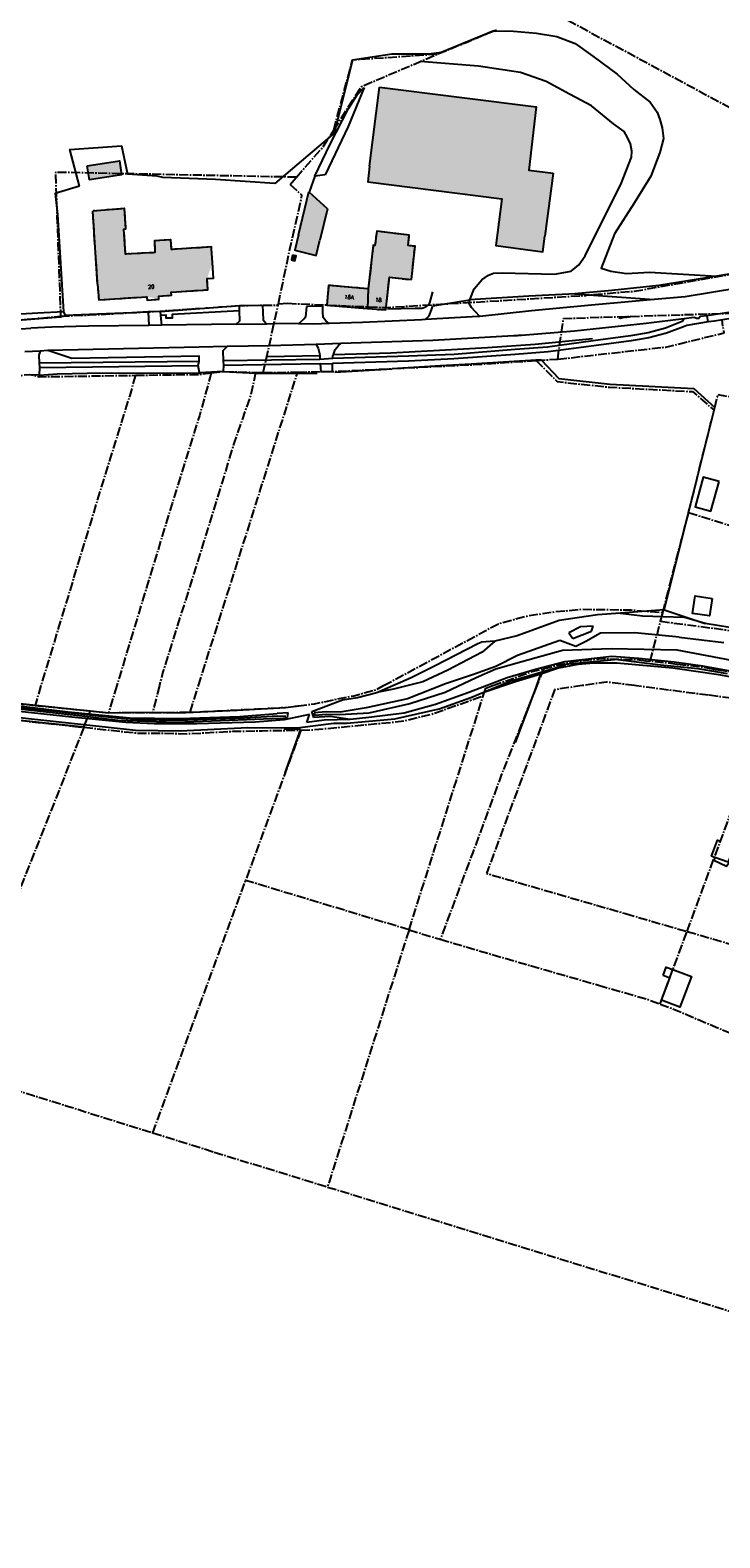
# Model space of a CAD drawing. Header units: metres. Extents: x 189938 to 192675, y 307646 to 311153.
# Tile 83 of 100: x 191562 to 191781, y 309230 to 309708. Entities that reach past the tile are written whole.
import ezdxf

# ---------------------------------------------------------------- set-up
doc = ezdxf.new("R2010")
doc.units = ezdxf.units.M
doc.linetypes.add('1-200 CENTER', pattern=[4.28625, 2.8575, -0.47625, 0.47625, -0.47625])
for name, color, linetype in [('PH-BEST-BEBOUWING', 1, 'Continuous'), ('PH-BEST-BEBOUWING-ARCERING', 253, 'Continuous'), ('PH-BEST-HUISNUMMERS', 7, 'Continuous'), ('PH-BEST-KADASTRALE-GRENS', 240, '1-200 CENTER'), ('PH-BEST-KANTVERHARDING', 252, 'Continuous'), ('PH-BEST-STAATNAAM', 7, 'Continuous'), ('PH-OPBREEK-HALFVERHARDING', 252, 'Continuous')]:
    doc.layers.add(name, color=color, linetype=linetype)
doc.styles.add('ROMANS', font='romans.shx')

msp = doc.modelspace()

# ---------------------------------------------------------------- hatches: boundary and pattern name
at = {"layer": 'PH-BEST-BEBOUWING-ARCERING'}
h = msp.add_hatch(color=256, dxfattribs=at)
h.dxf.hatch_style = 1
h.paths.add_polyline_path([(191711.499, 309654.455), (191709.637, 309639.595), (191724.533, 309637.648), (191725.18, 309642.606), (191727.785, 309662.572), (191720.081, 309663.51), (191722.425, 309683.614), (191672.71, 309689.826), (191669.571, 309664.748), (191668.95, 309659.787)])
h = msp.add_hatch(color=256, dxfattribs=at)
h.dxf.hatch_style = 1
h.paths.add_polyline_path([(191590.223, 309666.507), (191580.022, 309664.879), (191580.728, 309660.457), (191590.929, 309662.085)])
h = msp.add_hatch(color=256, dxfattribs=at)
h.dxf.hatch_style = 1
h.paths.add_polyline_path([(191656.196, 309651.227), (191650.309, 309656.617), (191646.994, 309642.989), (191645.812, 309638.131), (191652.611, 309636.478), (191653.792, 309641.336)])
h = msp.add_hatch(color=256, dxfattribs=at)
h.dxf.hatch_style = 1
h.paths.add_polyline_path([(191606.781, 309638.366), (191606.549, 309641.416), (191601.385, 309641.088), (191601.43, 309637.351), (191592.163, 309636.899), (191591.617, 309644.852), (191592.3, 309644.94), (191591.815, 309651.315), (191581.757, 309650.557), (191583.311, 309627.352), (191583.645, 309622.364), (191598.901, 309623.387), (191602.741, 309622.559), (191602.673, 309623.56), (191606.733, 309623.833), (191606.667, 309624.803), (191618.266, 309625.573), (191618.03, 309629.125), (191619.724, 309634.248), (191619.445, 309638.434), (191619.392, 309639.149)])
h = msp.add_hatch(color=256, dxfattribs=at)
h.dxf.hatch_style = 1
h.paths.add_polyline_path([(191675.88, 309629.539), (191682.858, 309628.781), (191683.963, 309639.376), (191681.75, 309639.593), (191682.136, 309642.927), (191671.876, 309644.115), (191671.238, 309639.66), (191670.742, 309639.674), (191669.137, 309625.836), (191668.869, 309619.642), (191674.724, 309619.159)])
h = msp.add_hatch(color=256, dxfattribs=at)
h.dxf.hatch_style = 1
h.paths.add_polyline_path([(191646.243, 309636.328), (191645.152, 309636.599), (191644.764, 309635.039), (191645.855, 309634.768)])
h = msp.add_hatch(color=256, dxfattribs=at)
h.dxf.hatch_style = 1
h.paths.add_polyline_path([(191669.137, 309625.836), (191661.505, 309626.533), (191656.571, 309626.983), (191655.999, 309620.704), (191668.869, 309619.642)])
at = {"layer": 'PH-OPBREEK-HALFVERHARDING'}
h = msp.add_hatch(dxfattribs=at)
h.set_pattern_fill('AR-CONC', color=256, scale=0.0025)
h.set_pattern_definition([(50, (190983.91485, 307878.36055), (0.45546167, -0.03984771), [0.047625, -0.523875]), (355, (190983.91485, 307878.36055), (-0.08810855, 0.47764211), [0.0381, -0.41910146]), (100.451445, (190983.9528, 307878.35723), (0.36735312, 0.43779438), [0.04047502, -0.44522561]), (46.1842, (190983.91485, 307878.48755), (0.6776976, -0.10510582), [0.0714375, -0.7858125]), (96.635558, (190983.9713, 307878.4788), (0.59351034, 0.6185653), [0.06071256, -0.66783902]), (351.18415, (190983.91485, 307878.48755), (0.59351034, 0.6185653), [0.05714992, -0.62864933]), (21, (190983.97835, 307878.4558), (0.37903598, -0.255662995), [0.047625, -0.523875]), (326, (190983.97835, 307878.4558), (0.15450507, 0.46046992), [0.0381, -0.4191]), (71.451445, (190984.00993, 307878.4345), (0.53354105, 0.20480692), [0.04047502, -0.44522484]), (37.5, (190983.91485, 307878.36055), (0.007721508, 0.211387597), [0, -0.41402, 0, -0.42545, 0, -0.4206875]), (7.5, (190983.91485, 307878.36055), (0.167049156, 0.250451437), [0, -0.24257, 0, -0.404495, 0, -0.1603375]), (327.5, (190983.77324, 307878.36055), (0.338976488, -0.01432186), [0, -0.15875, 0, -0.4953, 0, -0.657225]), (317.5, (190983.70974, 307878.36055), (0.370322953, 0.06356623), [0, -0.206375, 0, -0.32893, 0, -0.466725])])
edge = h.paths.add_edge_path()
edge.add_line((191496.165, 309306.582), (191494.837, 309304.83))
edge.add_line((191494.837, 309304.83), (191500.908, 309300.229))
edge.add_line((191500.908, 309300.229), (191506.868, 309295.289))
edge.add_line((191506.868, 309295.289), (191512.558, 309290.029))
edge.add_line((191512.558, 309290.029), (191518.603, 309283.962))
edge.add_line((191518.603, 309283.962), (191523.12, 309279.205))
edge.add_line((191523.12, 309279.205), (191525.281, 309276.635))
edge.add_line((191525.281, 309276.635), (191530.765, 309270.327))
edge.add_line((191530.765, 309270.327), (191532.93, 309267.632))
edge.add_line((191532.93, 309267.632), (191535.724, 309264.242))
edge.add_line((191535.724, 309264.242), (191537.549, 309261.428))
edge.add_line((191537.549, 309261.428), (191540.038, 309257.553))
edge.add_line((191540.038, 309257.553), (191542.62, 309252.15))
edge.add_line((191542.62, 309252.15), (191546.331, 309242.745))
edge.add_line((191546.331, 309242.745), (191550.709, 309231.693))
edge.add_line((191550.709, 309231.693), (191555, 309223.663))
edge.add_line((191555, 309223.663), (191561.126, 309215.46))
edge.add_line((191561.126, 309215.46), (191570.549, 309203.772))
edge.add_line((191570.549, 309203.772), (191575.759, 309197.873))
edge.add_line((191575.759, 309197.873), (191583.056, 309189.991))
edge.add_line((191583.056, 309189.991), (191588.738, 309184.144))
edge.add_line((191588.738, 309184.144), (191596.833, 309176.977))
edge.add_line((191596.833, 309176.977), (191604.477, 309170.38))
edge.add_line((191604.477, 309170.38), (191609.719, 309166.306))
edge.add_line((191609.719, 309166.306), (191616.353, 309161.659))
edge.add_line((191616.353, 309161.659), (191622.396, 309158.023))
edge.add_line((191622.396, 309158.023), (191627.5, 309154.942))
edge.add_line((191627.5, 309154.942), (191637.145, 309148.394))
edge.add_line((191637.145, 309148.394), (191640.767, 309145.914))
edge.add_line((191640.767, 309145.914), (191646.656, 309141.466))
edge.add_line((191646.656, 309141.466), (191649.139, 309139.574))
edge.add_line((191649.139, 309139.574), (191654.557, 309135.34))
edge.add_line((191654.557, 309135.34), (191657.798, 309132.495))
edge.add_line((191657.798, 309132.495), (191661.881, 309129.005))
edge.add_line((191661.881, 309129.005), (191668.746, 309123.319))
edge.add_line((191668.746, 309123.319), (191671.77, 309121.214))
edge.add_line((191671.77, 309121.214), (191673.98, 309119.645))
edge.add_line((191673.98, 309119.645), (191675.464, 309122.818))
edge.add_line((191675.464, 309122.818), (191673.152, 309123.705))
edge.add_line((191673.152, 309123.705), (191670.702, 309125.302))
edge.add_line((191670.702, 309125.302), (191663.035, 309131.199))
edge.add_line((191663.035, 309131.199), (191659.526, 309134.207))
edge.add_line((191659.526, 309134.207), (191655.737, 309137.429))
edge.add_line((191655.737, 309137.429), (191650.52, 309141.694))
edge.add_line((191650.52, 309141.694), (191647.423, 309144.047))
edge.add_line((191647.423, 309144.047), (191643.04, 309147.297))
edge.add_line((191643.04, 309147.297), (191637.834, 309151.119))
edge.add_line((191637.834, 309151.119), (191629.015, 309157.031))
edge.add_line((191629.015, 309157.031), (191623.481, 309160.352))
edge.add_line((191623.481, 309160.352), (191618.571, 309163.465))
edge.add_line((191618.571, 309163.465), (191610.484, 309168.791))
edge.add_line((191610.484, 309168.791), (191606.073, 309172.074))
edge.add_line((191606.073, 309172.074), (191597.997, 309179.085))
edge.add_line((191597.997, 309179.085), (191591.377, 309185.108))
edge.add_line((191591.377, 309185.108), (191588.287, 309188.232))
edge.add_arc((191850.924, 309447.13), 368.79, 217.08353, 224.58918, ccw=False)
edge.add_line((191556.719, 309224.757), (191552.834, 309232.097))
edge.add_line((191552.834, 309232.097), (191547.857, 309244.32))
edge.add_line((191547.857, 309244.32), (191544.362, 309252.993))
edge.add_line((191544.362, 309252.993), (191541.418, 309259.01))
edge.add_line((191541.418, 309259.01), (191539.343, 309262.365))
edge.add_line((191539.343, 309262.365), (191536.582, 309266.371))
edge.add_line((191536.582, 309266.371), (191534.872, 309268.561))
edge.add_line((191534.872, 309268.561), (191531.482, 309272.562))
edge.add_line((191531.482, 309272.562), (191527.139, 309277.777))
edge.add_line((191527.139, 309277.777), (191524.198, 309281.17))
edge.add_line((191524.198, 309281.17), (191518.055, 309287.803))
edge.add_line((191518.055, 309287.803), (191513.181, 309292.595))
edge.add_line((191513.181, 309292.595), (191508.298, 309296.942))
edge.add_line((191508.298, 309296.942), (191501.453, 309302.606))
edge.add_line((191501.453, 309302.606), (191496.165, 309306.582))

# ---------------------------------------------------------------- linework, layer by layer
at = {"layer": 'PH-BEST-BEBOUWING'}
for p, q in [((191669.571, 309664.748), (191672.71, 309689.826)), ((191727.785, 309662.572), (191725.18, 309642.606)), ((191646.994, 309642.989), (191650.309, 309656.617)), ((191656.196, 309651.227), (191650.405, 309656.529)), ((191656.196, 309651.227), (191653.792, 309641.336)), ((191583.311, 309627.352), (191581.757, 309650.557)), ((191619.724, 309634.248), (191619.445, 309638.434)), ((191669.137, 309625.836), (191661.505, 309626.533)), ((191669.137, 309625.836), (191668.869, 309619.642))]:
    msp.add_line(p, q, dxfattribs=at)
for points in [[(191672.71, 309689.826), (191722.425, 309683.614), (191720.081, 309663.51), (191727.785, 309662.572)], [(191580.022, 309664.879), (191590.223, 309666.507), (191590.929, 309662.085), (191580.728, 309660.457), (191580.022, 309664.879)], [(191669.571, 309664.748), (191668.95, 309659.787), (191711.499, 309654.455), (191709.637, 309639.595), (191724.533, 309637.648), (191725.18, 309642.606)], [(191619.445, 309638.434), (191619.392, 309639.149), (191606.781, 309638.366), (191606.549, 309641.416), (191601.385, 309641.088), (191601.43, 309637.351), (191592.163, 309636.899), (191591.617, 309644.852), (191592.3, 309644.94), (191591.815, 309651.315), (191581.757, 309650.557)], [(191646.994, 309642.989), (191645.812, 309638.131), (191652.611, 309636.478), (191653.792, 309641.336)], [(191682.858, 309628.781), (191683.963, 309639.376), (191681.75, 309639.593), (191682.136, 309642.927), (191671.876, 309644.115), (191671.238, 309639.66), (191670.742, 309639.674), (191669.137, 309625.836)], [(191583.311, 309627.352), (191583.645, 309622.364), (191598.901, 309623.387), (191598.973, 309622.306), (191602.741, 309622.559), (191602.673, 309623.56), (191606.733, 309623.833), (191606.667, 309624.803), (191618.266, 309625.573), (191618.03, 309629.125), (191620.056, 309629.259), (191619.724, 309634.248)], [(191645.152, 309636.599), (191644.764, 309635.039), (191645.855, 309634.768), (191646.243, 309636.328), (191645.152, 309636.599)], [(191668.869, 309619.642), (191674.724, 309619.159), (191675.88, 309629.539), (191682.858, 309628.781)], [(191661.505, 309626.533), (191656.571, 309626.983), (191655.999, 309620.704), (191668.869, 309619.642)], [(191780.388, 309564.782), (191775.388, 309566.146), (191772.829, 309556.761), (191777.828, 309555.397), (191780.388, 309564.782)], [(191778.207, 309527.64), (191777.348, 309522.093), (191771.958, 309522.928), (191772.817, 309528.474), (191778.207, 309527.64)]]:
    msp.add_lwpolyline(points, dxfattribs=at)
at = {"layer": 'PH-BEST-KADASTRALE-GRENS'}
for p, q in [((191644.343, 309659.007), (191646.338, 309661.271)), ((191644.343, 309659.007), (191648.12, 309655.549)), ((191583.311, 309627.352), (191581.757, 309650.557)), ((191619.724, 309634.248), (191619.445, 309638.434)), ((191669.137, 309625.836), (191661.505, 309626.533)), ((191635.857, 309599.291), (191640.54, 309620.75)), ((191640.54, 309620.75), (191640.621, 309621.124)), ((191640.621, 309621.124), (191643.482, 309621.292)), ((191615.276, 309500), (191646.765, 309599.483)), ((191633.4, 309599.364), (191635.857, 309599.291)), ((191635.857, 309599.291), (191646.765, 309599.483)), ((191779.966, 309592.364), (191783.891, 309591.683)), ((191773.094, 309564.435), (191778.813, 309587.368)), ((191778.813, 309587.368), (191779.026, 309588.224)), ((191770.716, 309554.898), (191772.683, 309562.785)), ((191772.683, 309562.785), (191773.094, 309564.435)), ((191770.716, 309554.898), (191801.713, 309545.226)), ((191761.842, 309520.422), (191762.431, 309522.709)), ((191762.431, 309522.709), (191762.564, 309523.227)), ((191758.579, 309507.752), (191761.842, 309520.422)), ((191757.25, 309507.908), (191758.579, 309507.752)), ((191767.078, 309506.758), (191758.579, 309507.752)), ((191724.662, 309505.341), (191722.547, 309500)), ((191778.447, 309505.242), (191780.126, 309505.018)), ((191565.345, 309500), (191563.449, 309493.733)), ((191589.375, 309500), (191586.778, 309491.412)), ((191602.9, 309500), (191600.72, 309491.489)), ((191612.606, 309491.565), (191615.276, 309500)), ((191705.611, 309496.8), (191706.371, 309499.198)), ((191706.371, 309499.198), (191708.603, 309500)), ((191754.217, 309499.914), (191753.554, 309500)), ((191777.062, 309496.95), (191754.217, 309499.914)), ((191682.066, 309422.535), (191705.611, 309496.8)), ((191770.232, 309422.034), (191797.056, 309494.357)), ((191578.95, 309486.78), (191581.009, 309491.986)), ((191581.009, 309491.986), (191586.778, 309491.412)), ((191586.778, 309491.412), (191600.72, 309491.489)), ((191647.759, 309485.908), (191630.24, 309438.221)), ((191600.822, 309358.138), (191630.24, 309438.221)), ((191682.066, 309422.535), (191630.24, 309438.221)), ((191729.184, 309433.916), (191750.756, 309427.672)), ((191750.756, 309427.672), (191770.232, 309422.034)), ((191682.066, 309422.535), (191656.203, 309340.961)), ((191682.066, 309422.535), (191691.961, 309419.54)), ((191761.692, 309399.005), (191770.232, 309422.034)), ((191770.232, 309422.034), (191805.52, 309411.819)), ((191600.822, 309358.138), (191620.273, 309352.05)), ((191620.273, 309352.05), (191656.203, 309340.961)), ((191656.203, 309340.961), (191822.573, 309289.614))]:
    msp.add_line(p, q, dxfattribs=at)
at = {"layer": 'PH-BEST-KADASTRALE-GRENS', "flags": 128}
for points in [[(191724.891, 309715.143), (191785.06, 309682.699), (191788.716, 309680.669)], [(191691.3, 309700.387), (191692.25, 309700.79), (191700.135, 309704.046), (191709.248, 309707.809), (191710.107, 309708.212)], [(191658.216, 309676.257), (191664.175, 309698.527), (191691.3, 309700.387)], [(191658.216, 309676.257), (191667, 309690.089), (191691.3, 309700.387)], [(191646.338, 309661.271), (191654.789, 309670.86), (191658.216, 309676.257)], [(191646.338, 309661.271), (191569.908, 309662.826), (191570.172, 309656.031), (191571.567, 309617.159)], [(191619.445, 309638.434), (191619.392, 309639.149), (191606.781, 309638.366), (191606.549, 309641.416), (191601.385, 309641.088), (191601.43, 309637.351), (191592.163, 309636.899), (191591.617, 309644.852), (191592.3, 309644.94), (191591.815, 309651.315), (191581.757, 309650.557)], [(191640.621, 309621.124), (191644.303, 309638.498), (191648.12, 309655.549)], [(191682.858, 309628.781), (191683.963, 309639.376), (191681.75, 309639.593), (191682.136, 309642.927), (191671.876, 309644.115), (191671.238, 309639.66), (191670.742, 309639.674), (191669.137, 309625.836)], [(191583.311, 309627.352), (191583.645, 309622.364), (191598.901, 309623.387), (191598.973, 309622.306), (191602.741, 309622.559), (191602.673, 309623.56), (191606.733, 309623.833), (191606.667, 309624.803), (191618.266, 309625.573), (191618.03, 309629.125), (191620.056, 309629.259), (191619.724, 309634.248)], [(191645.152, 309636.599), (191644.764, 309635.039), (191645.855, 309634.768), (191646.243, 309636.328), (191645.152, 309636.599)], [(191798.484, 309632.629), (191798.237, 309632.57), (191781.922, 309630.045), (191768.768, 309627.716), (191753.536, 309625.022), (191738.242, 309623.795)], [(191668.869, 309619.642), (191674.724, 309619.159), (191675.88, 309629.539), (191682.858, 309628.781)], [(191643.482, 309621.292), (191674.446, 309619.936), (191738.242, 309623.795)], [(191661.505, 309626.533), (191656.571, 309626.983), (191655.999, 309620.704), (191668.869, 309619.642)], [(191571.567, 309617.159), (191573.03, 309617.288), (191580.774, 309617.59), (191599.309, 309618.57), (191628.322, 309620.544), (191640.54, 309620.75)], [(191729.223, 309603.604), (191731.064, 309616.487), (191789.266, 309618.299)], [(191535.37, 309614.122), (191537.091, 309614.114), (191571.567, 309617.159)], [(191729.223, 309603.604), (191730.241, 309603.672), (191763.541, 309607.418), (191781.977, 309611.887), (191781.34, 309616.005)], [(191646.765, 309599.483), (191658.896, 309599.697), (191702.494, 309601.821), (191722.387, 309603.148)], [(191722.387, 309603.148), (191723.712, 309603.236), (191729.223, 309603.604)], [(191722.387, 309603.148), (191729.069, 309596.438), (191745.737, 309594.67), (191771.95, 309593.271), (191778.813, 309587.368)], [(191455.925, 309562.51), (191462.339, 309567.063), (191480.45, 309577.3), (191503.796, 309586.623), (191519.159, 309591.793), (191542.881, 309596.43), (191561.682, 309598.75), (191564.8, 309597.98), (191595.283, 309598.44)], [(191595.283, 309598.44), (191593.509, 309592.043), (191584.935, 309564.519), (191573.811, 309527.986), (191565.345, 309500)], [(191619.368, 309599.209), (191615.581, 309585.568), (191606.929, 309557.789), (191595.512, 309520.289), (191589.375, 309500)], [(191595.283, 309598.44), (191596.325, 309598.456), (191596.846, 309598.464), (191597.368, 309598.472), (191598.411, 309598.488), (191604.135, 309598.575), (191615.609, 309598.748), (191619.368, 309599.209)], [(191633.4, 309599.364), (191631.903, 309592.353), (191626.51, 309576.781), (191617.04, 309545.8), (191604.03, 309504.409), (191602.9, 309500)], [(191619.368, 309599.209), (191623.117, 309599.669), (191633.4, 309599.364)], [(191779.026, 309588.224), (191779.848, 309591.515), (191779.966, 309592.364)], [(191762.564, 309523.227), (191770.334, 309553.406), (191770.649, 309554.63), (191770.716, 309554.898)], [(191673.992, 309500), (191710.396, 309519.653), (191719.358, 309522.084), (191728.085, 309523.423), (191737.071, 309524.243), (191752.415, 309524.024), (191762.564, 309523.227)], [(191761.842, 309520.422), (191783.013, 309517.631), (191820.535, 309508.849)], [(191724.662, 309505.341), (191734.159, 309507.642), (191743.015, 309508.586), (191754.067, 309508.281), (191757.25, 309507.908)], [(191708.603, 309500), (191721, 309504.454), (191724.662, 309505.341)], [(191778.447, 309505.242), (191775.187, 309505.809), (191767.078, 309506.758)], [(191780.126, 309505.018), (191787.109, 309504.079), (191799.2, 309500.137)], [(191477.637, 309500), (191493.82, 309497.24), (191515.64, 309493.64), (191578.95, 309486.78)], [(191506.33, 309500), (191516.199, 309498.431), (191563.449, 309493.733)], [(191612.606, 309491.565), (191642.889, 309493.09), (191648.81, 309493.83), (191652.115, 309494.241), (191664.534, 309496.817), (191671.543, 309498.678), (191673.992, 309500)], [(191722.547, 309500), (191711.291, 309471.571), (191702.26, 309447.04), (191691.961, 309419.54)], [(191737.01, 309500), (191728.25, 309498.703), (191706.631, 309440.446), (191729.184, 309433.916)], [(191753.554, 309500), (191744.737, 309501.144), (191737.01, 309500)], [(191563.449, 309493.733), (191564.464, 309493.632), (191564.971, 309493.582), (191565.479, 309493.531), (191566.493, 309493.43), (191574.744, 309492.609), (191581.009, 309491.986)], [(191647.759, 309485.908), (191651.285, 309485.968), (191679.587, 309488.681), (191688.925, 309490.826), (191705.611, 309496.8)], [(191797.056, 309494.357), (191795.396, 309494.572), (191777.062, 309496.95)], [(191600.72, 309491.489), (191612.383, 309491.554), (191612.606, 309491.565)], [(191578.95, 309486.78), (191539.73, 309387.637), (191536.074, 309378.403)], [(191578.95, 309486.78), (191596.023, 309484.93), (191601.726, 309484.93), (191611.611, 309484.737), (191626.082, 309485.508), (191635.536, 309485.701), (191647.759, 309485.908)], [(191691.961, 309419.54), (191714.989, 309412.79), (191720.563, 309411.187)], [(191720.563, 309411.187), (191725.34, 309409.813), (191742.14, 309404.981)], [(191742.14, 309404.981), (191746.91, 309403.609), (191757.889, 309400.44), (191761.692, 309399.005)], [(191761.692, 309399.005), (191766.796, 309397.079), (191782.025, 309390.567), (191797.313, 309384.497)], [(191536.074, 309378.403), (191557.282, 309371.765), (191558.287, 309371.45), (191563.311, 309369.878), (191573.359, 309366.733), (191600.822, 309358.138)]]:
    msp.add_lwpolyline(points, dxfattribs=at)
at = {"layer": 'PH-BEST-KANTVERHARDING', "color": 8}
for p, q in [((191708.985, 309707.7), (191692.25, 309700.79)), ((191652.167, 309661.569), (191650.405, 309656.529)), ((191655.473, 309661.986), (191652.167, 309661.569)), ((191650.405, 309656.529), (191650.309, 309656.617)), ((191689.642, 309620.461), (191701.331, 309622.371)), ((191734.597, 309624.311), (191759.759, 309622.481)), ((191572.511, 309618.62), (191573.017, 309617.388)), ((191580.77, 309617.689), (191573.017, 309617.388)), ((191603.297, 309618.703), (191628.322, 309620.544)), ((191603.394, 309617.413), (191603.297, 309618.703)), ((191628.322, 309620.544), (191635.638, 309620.665)), ((191628.338, 309618.923), (191628.322, 309620.544)), ((191654.713, 309620.369), (191649.579, 309620.258)), ((191603.624, 309614.343), (191599.572, 309614.292)), ((191603.624, 309614.343), (191603.394, 309617.413)), ((191627.229, 309614.644), (191603.624, 309614.343)), ((191627.229, 309614.644), (191636.9, 309614.796)), ((191636.9, 309614.796), (191639.251, 309614.838)), ((191646.986, 309614.749), (191639.251, 309614.838)), ((191769.187, 309616.329), (191757.244, 309614.899)), ((191769.187, 309616.329), (191768.732, 309615.505)), ((191776.923, 309615.354), (191776.628, 309617.356)), ((191652.634, 309608.267), (191637.715, 309607.797)), ((191660.389, 309608.511), (191652.634, 309608.267)), ((191565.07, 309606.137), (191560.173, 309605.916)), ((191567.54, 309606.307), (191565.07, 309606.137)), ((191653.823, 309603.503), (191623.106, 309603.042)), ((191637.715, 309607.797), (191624.351, 309607.548)), ((191636.97, 309604.379), (191653.726, 309604.684)), ((191653.726, 309604.684), (191653.823, 309603.503)), ((191657.879, 309603.767), (191653.823, 309603.503)), ((191564.762, 309602.361), (191615.488, 309602.916)), ((191564.762, 309602.361), (191564.825, 309600.903)), ((191564.825, 309600.903), (191564.792, 309598.48)), ((191564.825, 309600.903), (191615.16, 309601.563)), ((191615.16, 309601.563), (191615.488, 309602.916)), ((191615.601, 309599.248), (191615.16, 309601.563)), ((191623.117, 309599.669), (191615.601, 309599.248)), ((191623.106, 309603.042), (191623.183, 309601.592)), ((191623.183, 309601.592), (191623.117, 309599.669)), ((191623.117, 309599.669), (191633.359, 309599.169)), ((191653.907, 309602.065), (191623.183, 309601.592)), ((191633.359, 309599.169), (191652.963, 309599.148)), ((191653.907, 309602.065), (191657.767, 309602.238)), ((191653.907, 309602.065), (191654.047, 309599.612)), ((191654.047, 309599.612), (191657.833, 309599.681)), ((191657.833, 309599.681), (191657.767, 309602.238)), ((191658.49, 309599.45), (191676.73, 309600.51)), ((191741.819, 309522.499), (191729.727, 309520.71)), ((191749.129, 309523.018), (191741.819, 309522.499)), ((191762.951, 309524.009), (191749.129, 309523.018)), ((191749.129, 309523.018), (191756.098, 309522.172)), ((191756.098, 309522.172), (191762.624, 309521.924)), ((191762.624, 309521.924), (191769.14, 309521.685)), ((191762.951, 309524.009), (191776.02, 309519.701)), ((191729.727, 309520.71), (191716.413, 309515.811)), ((191736.443, 309518.682), (191732.788, 309516.776)), ((191734.036, 309514.91), (191739.964, 309517.291)), ((191740.47, 309518.907), (191736.443, 309518.682)), ((191739.964, 309517.291), (191740.47, 309518.907)), ((191776.02, 309519.701), (191769.14, 309521.685)), ((191783.78, 309518.437), (191776.02, 309519.701)), ((191690.14, 309506.31), (191703.853, 309513.416)), ((191703.853, 309513.416), (191704.996, 309513.843)), ((191709.295, 309514.073), (191704.996, 309513.843)), ((191709.295, 309514.073), (191705.256, 309510.629)), ((191716.413, 309515.811), (191709.295, 309514.073)), ((191729.9, 309514.291), (191716.437, 309509.553)), ((191734.942, 309512.384), (191729.9, 309514.291)), ((191732.788, 309516.776), (191734.036, 309514.91)), ((191738.19, 309513.965), (191734.942, 309512.384)), ((191742.743, 309516.674), (191738.19, 309513.965)), ((191753.665, 309516.735), (191742.743, 309516.674)), ((191767.708, 309515.37), (191753.665, 309516.735)), ((191767.708, 309515.37), (191781.856, 309513.672)), ((191705.256, 309510.629), (191694.328, 309504.892)), ((191716.437, 309509.553), (191709.563, 309506.097)), ((191717.814, 309507.584), (191709.586, 309505.268)), ((191730.778, 309511.199), (191717.814, 309507.584)), ((191731.493, 309507.557), (191722.197, 309505.113)), ((191746.21, 309511.72), (191730.778, 309511.199)), ((191746.332, 309509.221), (191731.493, 309507.557)), ((191748.253, 309508.246), (191731.693, 309506.661)), ((191767.127, 309511.265), (191746.21, 309511.72)), ((191754.951, 309508.661), (191746.332, 309509.221)), ((191748.253, 309508.246), (191761.833, 309506.573)), ((191766.134, 309507.463), (191754.951, 309508.661)), ((191790.041, 309506.953), (191767.127, 309511.265)), ((191682.693, 309502.603), (191690.14, 309506.31)), ((191694.328, 309504.892), (191686.406, 309501.175)), ((191702.487, 309503.519), (191693.58, 309500.557)), ((191709.563, 309506.097), (191702.487, 309503.519)), ((191709.586, 309505.268), (191703.334, 309502.498)), ((191722.197, 309505.113), (191713.202, 309502.457)), ((191714.104, 309501.453), (191729.254, 309505.826)), ((191723.884, 309503.682), (191715.843, 309501.259)), ((191721.916, 309498.224), (191723.884, 309503.682)), ((191729.421, 309505.538), (191723.884, 309503.682)), ((191729.254, 309505.826), (191731.693, 309506.661)), ((191735.631, 309506.669), (191729.421, 309505.538)), ((191740.637, 309507.17), (191735.631, 309506.669)), ((191747.947, 309507.119), (191740.637, 309507.17)), ((191765.76, 309505.595), (191747.947, 309507.119)), ((191761.833, 309506.573), (191773.646, 309505.447)), ((191780.278, 309503.396), (191765.76, 309505.595)), ((191775.208, 309506.198), (191766.134, 309507.463)), ((191773.646, 309505.447), (191782.971, 309503.832)), ((191789.748, 309503.583), (191775.208, 309506.198)), ((191792.135, 309501.261), (191780.278, 309503.396)), ((191671.847, 309497.782), (191682.693, 309502.603)), ((191677.168, 309498.871), (191671.847, 309497.782)), ((191686.406, 309501.175), (191677.168, 309498.871)), ((191693.58, 309500.557), (191681.533, 309495.832)), ((191703.334, 309502.498), (191693.547, 309497.851)), ((191713.202, 309502.457), (191701.027, 309497.832)), ((191701.628, 309496.225), (191714.104, 309501.453)), ((191715.843, 309501.259), (191705.787, 309497.773)), ((191715.824, 309481.986), (191721.916, 309498.224)), ((191651.198, 309491.827), (191660.961, 309495.453)), ((191660.961, 309495.453), (191665.77, 309496.286)), ((191665.77, 309496.286), (191671.847, 309497.782)), ((191681.533, 309495.832), (191668.474, 309492.966)), ((191682.301, 309494.262), (191669.314, 309491.223)), ((191690.463, 309493.993), (191680.511, 309491.255)), ((191693.547, 309497.851), (191682.301, 309494.262)), ((191701.027, 309497.832), (191690.463, 309493.993)), ((191691.626, 309492.686), (191701.628, 309496.225)), ((191643.749, 309491.34), (191640.26, 309491.204)), ((191642.981, 309490.245), (191640.429, 309490.329)), ((191641.322, 309489.623), (191643.483, 309489.869)), ((191650.54, 309490.852), (191642.505, 309489.201)), ((191643.483, 309489.869), (191643.749, 309491.34)), ((191649.683, 309488.268), (191650.54, 309490.852)), ((191655.198, 309489.047), (191649.683, 309488.268)), ((191651.878, 309489.946), (191651.198, 309491.827)), ((191657.033, 309490.235), (191651.878, 309489.946)), ((191655.826, 309491.712), (191651.991, 309491.423)), ((191651.991, 309491.423), (191652.159, 309490.572)), ((191655.899, 309490.885), (191652.159, 309490.572)), ((191663.38, 309489.272), (191655.198, 309489.047)), ((191660.272, 309491.537), (191655.826, 309491.712)), ((191660.173, 309490.778), (191655.899, 309490.885)), ((191663.38, 309489.272), (191657.033, 309490.235)), ((191669.314, 309491.223), (191660.173, 309490.778)), ((191668.474, 309492.966), (191660.272, 309491.537)), ((191662.353, 309488.117), (191677.586, 309489.523)), ((191669.305, 309489.862), (191663.38, 309489.272)), ((191680.511, 309491.255), (191669.305, 309489.862)), ((191677.586, 309489.523), (191691.626, 309492.686)), ((191641.593, 309486.563), (191647.39, 309486.728)), ((191647.641, 309486.231), (191642.496, 309486.066)), ((191647.641, 309486.231), (191642.683, 309472.31)), ((191647.39, 309486.728), (191658.181, 309488.095)), ((191658.181, 309488.095), (191662.353, 309488.117))]:
    msp.add_line(p, q, dxfattribs=at)
for points in [[(191708.985, 309707.7), (191715.214, 309707.605), (191722.486, 309706.927), (191728.931, 309705.938), (191734.737, 309703.673), (191740.32, 309699.696), (191748.033, 309694.013), (191753.36, 309689.143), (191758.508, 309685.037), (191760.77, 309681.933), (191761.559, 309679.548), (191762.324, 309676.997), (191762.804, 309673.551), (191761.586, 309669.083), (191758.712, 309661.63), (191753.516, 309653.076), (191747.223, 309643.347), (191743.024, 309632.385), (191746.103, 309631.488), (191751.043, 309630.73), (191758.349, 309631.157), (191779.65, 309629.906)], [(191692.25, 309700.79), (191688.341, 309700.343), (191676.599, 309700.298), (191664.178, 309698.365), (191658.347, 309675.224), (191639.49, 309659.315)], [(191701.331, 309622.371), (191702.756, 309625.871), (191705.119, 309628.692), (191707.316, 309630.176), (191708.862, 309630.796), (191711.626, 309630.97), (191728.209, 309630.565), (191733.485, 309631.508), (191735.929, 309633.492), (191737.947, 309636.383), (191740.211, 309641.088), (191749.213, 309658.982), (191752.601, 309667.649), (191752.699, 309669.512), (191752.301, 309671.836), (191751.352, 309673.912), (191750.243, 309675.748), (191746.912, 309678.231), (191739.9, 309683.911), (191732.92, 309687.578), (191725.527, 309691.695), (191717.385, 309694.504), (191704.134, 309696.462), (191685.625, 309697.985)], [(191652.167, 309661.569), (191657.049, 309671.797), (191662.881, 309683.106), (191665.581, 309687.422), (191667.799, 309689.718)], [(191667.799, 309689.718), (191662.774, 309677.352), (191655.473, 309661.986)], [(191577.609, 309658.392), (191574.446, 309670.054), (191590.87, 309671.259), (191592.806, 309662.257)], [(191603.96, 309661.166), (191602.231, 309661.649), (191592.806, 309662.257)], [(191639.49, 309659.315), (191620.713, 309660.509), (191603.96, 309661.166)], [(191577.609, 309658.392), (191569.849, 309656.11), (191570.58, 309649.401)], [(191570.58, 309649.401), (191571.573, 309633.976), (191572.511, 309618.62)], [(191798.146, 309632.967), (191790.488, 309631.661), (191779.65, 309629.906)], [(191779.65, 309629.906), (191761.272, 309626.936), (191746.35, 309625.314), (191734.597, 309624.311)], [(191675.267, 309619.484), (191684.054, 309619.704), (191686.246, 309619.752), (191687.362, 309620.122), (191688.305, 309620.768), (191688.678, 309621.47), (191689.589, 309624.934)], [(191704.554, 309617.144), (191703.124, 309618.527), (191701.864, 309619.921), (191701.19, 309621.258), (191701.331, 309622.371)], [(191734.597, 309624.311), (191732.697, 309624.149), (191720.063, 309623.594), (191701.331, 309622.371)], [(191759.759, 309622.481), (191752.81, 309621.883), (191739.931, 309620.729), (191720.937, 309618.877), (191704.554, 309617.144)], [(191786.34, 309626.108), (191769.61, 309623.329), (191759.759, 309622.481)], [(191572.511, 309618.62), (191564.37, 309618.191), (191553.391, 309617.49), (191544.589, 309616.271), (191537.083, 309614.214)], [(191599.309, 309618.57), (191594.179, 309618.269), (191580.77, 309617.689)], [(191603.297, 309618.703), (191599.309, 309618.57), (191599.572, 309614.292)], [(191628.338, 309618.923), (191606.951, 309617.687), (191606.971, 309616.594), (191605.074, 309616.549), (191605.057, 309617.507), (191603.394, 309617.413)], [(191627.229, 309614.644), (191628.368, 309615.735), (191628.338, 309618.923)], [(191635.638, 309620.665), (191635.773, 309615.997), (191636.9, 309614.796)], [(191649.579, 309620.258), (191649.224, 309616.863), (191648.777, 309616.339), (191646.986, 309614.749)], [(191656.691, 309614.86), (191655.667, 309615.761), (191654.787, 309616.729), (191654.71, 309618.493), (191654.713, 309620.369)], [(191687.157, 309616.106), (191688.452, 309617.276), (191689.222, 309619.228), (191689.642, 309620.461)], [(191799.143, 309621.158), (191799.2, 309620.763), (191778.622, 309617.634), (191776.628, 309617.356)], [(191537.083, 309614.214), (191545.634, 309614.932), (191560.784, 309616.134), (191571.513, 309616.948), (191573.017, 309617.388)], [(191539.219, 309611.444), (191550.661, 309612.643), (191562.143, 309613.364)], [(191599.572, 309614.292), (191580.458, 309614.048), (191568.749, 309613.699), (191562.143, 309613.364)], [(191656.691, 309614.86), (191651.846, 309614.693), (191646.986, 309614.749)], [(191687.157, 309616.106), (191686.134, 309616.046), (191667.257, 309615.225), (191656.691, 309614.86)], [(191704.554, 309617.144), (191703.998, 309617.085), (191687.157, 309616.106)], [(191757.244, 309614.899), (191734.514, 309612.453), (191717.725, 309611.101)], [(191768.732, 309615.505), (191763.441, 309613.384), (191757.943, 309611.88), (191752.309, 309611.012)], [(191769.061, 309613.808), (191763.686, 309611.812), (191758.142, 309610.347), (191752.482, 309609.427)], [(191776.923, 309615.354), (191770.151, 309614.209), (191769.061, 309613.808)], [(191776.628, 309617.356), (191774.362, 309617.056), (191773.972, 309616.497), (191773.277, 309616.419), (191772.459, 309616.805), (191769.187, 309616.329)], [(191788.71, 309617.159), (191778.926, 309615.627), (191776.923, 309615.354)], [(191652.634, 309608.267), (191653.213, 309607.033), (191653.671, 309605.365), (191653.726, 309604.684)], [(191752.482, 309609.427), (191740.672, 309607.765), (191726.176, 309605.852), (191715.73, 309605.048), (191696.314, 309603.622), (191681.907, 309602.971), (191657.767, 309602.238)], [(191752.309, 309611.012), (191740.487, 309609.386), (191725.964, 309607.359), (191715.681, 309606.584), (191696.333, 309605.022), (191681.879, 309604.528), (191657.879, 309603.767)], [(191658.08, 309605.063), (191676.275, 309605.559), (191691.741, 309606.374), (191706.944, 309607.287), (191722.099, 309608.364), (191740.209, 309610.156)], [(191658.08, 309605.063), (191658.663, 309606.679), (191659.711, 309607.932), (191660.389, 309608.511)], [(191715.183, 309610.93), (191689.608, 309609.44), (191660.389, 309608.511)], [(191717.725, 309611.101), (191716.453, 309611.015), (191715.183, 309610.93)], [(191717.725, 309611.101), (191716.68, 309611.017), (191715.183, 309610.93)], [(191565.07, 309606.137), (191564.643, 309604.851), (191564.762, 309602.361)], [(191624.351, 309607.548), (191615.56, 309607.348), (191567.54, 309606.307)], [(191615.488, 309602.916), (191615.551, 309604.501), (191575.132, 309603.74), (191567.54, 309606.307)], [(191624.351, 309607.548), (191622.995, 309606.232), (191623.106, 309603.042)], [(191657.879, 309603.767), (191657.947, 309604.694), (191658.08, 309605.063)], [(191723.921, 309603.36), (191701.821, 309601.96), (191692.06, 309601.45), (191676.73, 309600.51)], [(191723.921, 309603.36), (191729.528, 309597.394), (191745.802, 309595.668), (191772.356, 309594.251), (191779.019, 309588.196)], [(191564.792, 309598.48), (191561.699, 309598.565), (191561.679, 309598.75)], [(191564.792, 309598.48), (191570.462, 309598.911), (191580.033, 309599.148), (191587.7, 309599.176), (191600.98, 309599.117), (191615.601, 309599.248)], [(191762.951, 309524.009), (191770.596, 309554.424), (191779.019, 309588.196)], [(191441.899, 309514.084), (191456.91, 309510.41), (191493.979, 309501.96), (191516.199, 309498.431), (191538.581, 309496.4), (191569.69, 309493.14), (191586.78, 309491.409), (191600.741, 309491.57), (191608.979, 309491.4), (191627.54, 309492.26), (191642.889, 309493.09), (191648.81, 309493.83)], [(191578.95, 309486.78), (191554.75, 309489.351), (191529.49, 309491.83), (191515.64, 309493.64), (191493.82, 309497.24), (191455.141, 309504.09), (191441.736, 309508.484)], [(191451.664, 309509.393), (191447.085, 309510.639), (191446.684, 309510.853), (191446.803, 309511.301), (191447.395, 309511.441), (191448.032, 309511.391), (191456.059, 309509.212), (191485.055, 309503.318), (191508.881, 309498.813), (191527.099, 309496.769), (191548.557, 309494.74), (191573.919, 309491.663), (191593.384, 309489.831), (191609.376, 309489.543), (191628.431, 309490.257), (191640.26, 309491.204)], [(191640.429, 309490.329), (191629.886, 309489.679), (191608.984, 309488.902), (191596.713, 309489.175), (191589.428, 309489.65), (191545.016, 309494.593), (191518.574, 309497.406), (191508.365, 309498.647), (191505.414, 309499.125), (191483.064, 309503.334), (191465.202, 309506.9), (191446.962, 309511.083)], [(191642.505, 309489.201), (191633.369, 309488.44), (191614.731, 309487.84), (191601.291, 309487.88), (191592.219, 309488.36), (191575.11, 309489.99), (191541.621, 309493.6), (191514.83, 309496.58), (191502.19, 309498.491), (191462.991, 309505.6), (191448.378, 309509.461)], [(191641.322, 309489.623), (191625.142, 309488.947), (191608.057, 309488.309), (191589.688, 309488.965), (191578.444, 309490.348), (191561.408, 309492.196), (191540.293, 309494.523), (191505.194, 309498.732), (191474.189, 309504.468), (191451.664, 309509.393)], [(191447.268, 309507.261), (191456.631, 309504.731), (191493.299, 309498.1), (191514.319, 309494.41), (191523.439, 309493.26), (191547.66, 309491.06), (191578.899, 309487.65), (191595.3, 309485.891), (191609.63, 309485.64), (191630.939, 309486.721), (191641.593, 309486.563)], [(191779.084, 309445.524), (191778.043, 309445.912), (191779.936, 309450.997), (191780.885, 309450.644)], [(191779.084, 309445.524), (191778.769, 309444.627), (191782.767, 309442.714), (191784.691, 309445.477), (191784.82, 309445.827)], [(191784.019, 309446.108), (191783.228, 309443.982), (191779.084, 309445.524)], [(191765.755, 309409.961), (191771.6, 309407.787), (191767.974, 309398.041), (191762.139, 309400.211)], [(191762.139, 309400.211), (191764.743, 309407.234), (191762.661, 309408.035)], [(191762.661, 309408.035), (191763.667, 309410.738), (191765.755, 309409.961)]]:
    msp.add_lwpolyline(points, dxfattribs=at)

# ---------------------------------------------------------------- texts
at = {"layer": 'PH-BEST-HUISNUMMERS', "style": 'ROMANS'}
for s, rotation, p in [('20', 2.63638, (191599.295, 309625.907)), ('18A', 355.29819, (191661.506, 309622.758)), ('18', 355.29819, (191671.273, 309621.829))]:
    msp.add_text(s, height=1.2, rotation=rotation, dxfattribs=at).set_placement(p)
at = {"layer": 'PH-BEST-STAATNAAM', "style": 'ROMANS'}
msp.add_text('JULIANASTRAAT', height=0.4, rotation=6.03001, dxfattribs=at).set_placement((191748.671, 309616.451))

doc.saveas('drawing.dxf')
